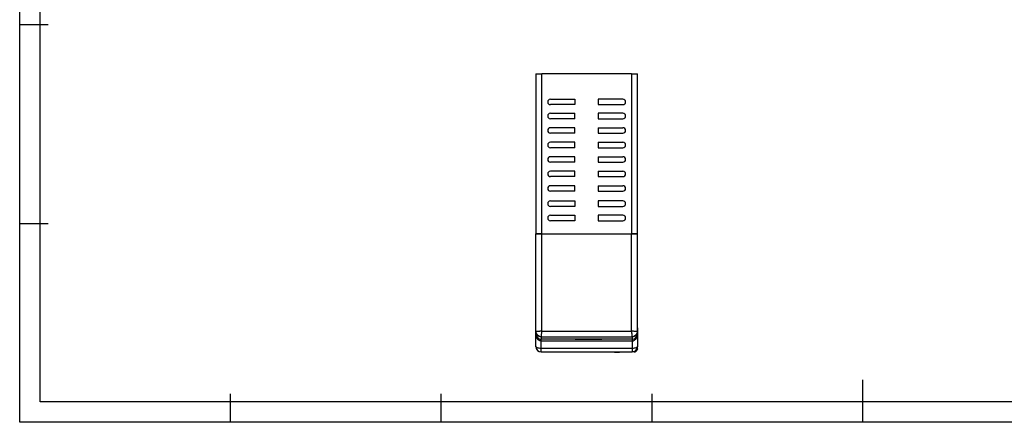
# Model space of a CAD drawing. Header units: millimetres. Extents: x 844 to 1341, y 0 to 352.
# Tile 1 of 14: x 844 to 1134, y 0 to 119. Entities that reach past the tile are written whole.
import ezdxf

# ---------------------------------------------------------------- set-up
doc = ezdxf.new("R2010")
doc.units = ezdxf.units.MM
doc.header["$LTSCALE"] = 2
doc.layers.add('HMI-D4', color=250, linetype='Continuous')

msp = doc.modelspace()

# ---------------------------------------------------------------- linework, layer by layer
at = {"color": 7, "linetype": 'Continuous', "lineweight": 25}
for p, q in [((995.93, 103.17), (995.93, 55.97)), ((995.93, 103.17), (997.73, 103.17)), ((997.73, 55.97), (997.73, 103.17)), ((1024.13, 103.17), (997.73, 103.17)), ((1024.13, 103.17), (1024.13, 55.97)), ((1024.13, 103.17), (1025.93, 103.17)), ((1025.93, 55.97), (1025.93, 103.17)), ((1000.23, 95.67), (1007.49, 95.67)), ((1007.49, 94.07), (1000.23, 94.07)), ((1007.49, 95.67), (1007.49, 94.07)), ((1021.63, 95.67), (1014.31, 95.67)), ((1014.31, 95.67), (1014.31, 94.07)), ((1014.31, 94.07), (1021.63, 94.07)), ((1000.23, 91.54), (1007.49, 91.54)), ((1007.49, 89.94), (1007.49, 91.54)), ((1021.63, 91.54), (1014.31, 91.54)), ((1014.31, 91.54), (1014.31, 89.94)), ((1007.49, 89.94), (1000.23, 89.94)), ((1007.49, 87.26), (1000.23, 87.26)), ((1007.49, 85.66), (1007.49, 87.26)), ((1014.31, 89.94), (1021.63, 89.94)), ((1014.31, 87.26), (1021.63, 87.26)), ((1014.31, 87.26), (1014.31, 85.66)), ((1007.49, 85.66), (1000.23, 85.66)), ((1014.31, 85.66), (1021.63, 85.66)), ((1007.49, 82.99), (1000.23, 82.99)), ((1007.49, 81.39), (1000.23, 81.39)), ((1007.49, 81.39), (1007.49, 82.99)), ((1014.31, 82.99), (1021.63, 82.99)), ((1014.31, 82.99), (1014.31, 81.39)), ((1014.31, 81.39), (1021.63, 81.39)), ((1007.49, 78.72), (1000.23, 78.72)), ((1007.49, 77.12), (1007.49, 78.72)), ((1014.31, 78.72), (1021.63, 78.72)), ((1014.31, 78.72), (1014.31, 77.12)), ((1007.49, 77.12), (1000.23, 77.12)), ((1014.31, 77.12), (1021.63, 77.12)), ((1007.49, 74.45), (1000.23, 74.45)), ((1007.49, 72.85), (1000.23, 72.85)), ((1007.49, 72.85), (1007.49, 74.45)), ((1014.31, 74.45), (1021.63, 74.45)), ((1014.31, 74.45), (1014.31, 72.85)), ((1014.31, 72.85), (1021.63, 72.85)), ((1007.49, 70.17), (1000.23, 70.17)), ((1007.49, 68.57), (1007.49, 70.17)), ((1014.31, 70.17), (1014.31, 68.57)), ((1014.31, 70.17), (1021.63, 70.17)), ((1007.49, 68.57), (1000.23, 68.57)), ((1014.31, 68.57), (1021.63, 68.57)), ((1000.23, 65.67), (1007.49, 65.67)), ((1007.49, 64.07), (1000.23, 64.07)), ((1007.49, 65.67), (1007.49, 64.07)), ((1021.63, 65.67), (1014.31, 65.67)), ((1014.31, 65.67), (1014.31, 64.07)), ((1014.31, 64.07), (1021.63, 64.07)), ((1000.23, 61.47), (1007.49, 61.47)), ((1007.49, 61.47), (1007.49, 59.87)), ((1021.63, 61.47), (1014.31, 61.47)), ((1014.31, 61.47), (1014.31, 59.87)), ((1007.49, 59.87), (1000.23, 59.87)), ((1014.31, 59.87), (1021.63, 59.87)), ((997.73, 55.97), (995.93, 55.97)), ((995.93, 27.14), (995.93, 55.97)), ((997.73, 55.97), (1024.13, 55.97)), ((997.73, 27.32), (997.73, 55.97)), ((1025.93, 55.97), (1024.13, 55.97)), ((1024.13, 27.32), (1024.13, 55.97)), ((1025.93, 27.14), (1025.93, 55.97)), ((995.93, 44.67), (995.93, 54.97)), ((1025.93, 44.67), (1025.93, 54.97)), ((995.95, 27.14), (995.93, 27.14)), ((995.99, 26.89), (995.93, 27.14)), ((995.93, 26.52), (995.93, 27.14)), ((995.93, 26.52), (995.93, 27.14)), ((995.93, 22.77), (995.93, 26.52)), ((997.73, 27.32), (1024.13, 27.32)), ((1025.93, 27.14), (1025.88, 26.89)), ((1025.93, 27.14), (1025.92, 27.14)), ((1025.93, 28.27), (1025.93, 26.52)), ((1025.93, 27.14), (1025.93, 26.52)), ((1025.93, 26.52), (1025.93, 22.77)), ((997.53, 25.59), (997.53, 24.92)), ((1007.51, 24.92), (997.53, 24.92)), ((997.53, 24.4), (1024.33, 24.4)), ((997.53, 22.2), (997.53, 24.4)), ((997.54, 25.61), (1024.33, 25.61)), ((1007.51, 24.95), (1015.44, 24.95)), ((1007.51, 24.95), (1007.51, 24.92)), ((1015.44, 24.92), (1007.51, 24.92)), ((1015.44, 24.92), (1015.44, 24.95)), ((1024.33, 24.92), (1015.44, 24.92)), ((1024.33, 25.59), (1024.33, 24.92)), ((1024.33, 24.4), (1024.33, 22.2)), ((1024.33, 22.2), (997.53, 22.2)), ((997.53, 21.17), (997.53, 22.2)), ((997.53, 21.17), (1024.33, 21.17)), ((1019.17, 21.17), (1019.17, 20.97)), ((1019.22, 20.97), (1019.17, 20.97)), ((1019.22, 20.97), (1019.22, 21.17)), ((1020.55, 20.97), (1019.22, 20.97)), ((1020.55, 21.17), (1020.55, 20.97)), ((1020.6, 20.97), (1020.55, 20.97)), ((1020.6, 20.97), (1020.6, 21.17)), ((1024.33, 22.2), (1024.33, 21.17)), ((1024.93, 21.17), (1024.33, 21.17)), ((1025.01, 21.32), (1025.46, 21.32)), ((1025.93, 22.05), (1025.76, 22.05)), ((1025.93, 22.17), (1025.93, 22.77))]:
    msp.add_line(p, q, dxfattribs=at)
at = {"color": 8, "linetype": 'Continuous', "lineweight": 25}
for p, q in [((996, 27.15), (995.95, 27.14)), ((1025.92, 27.14), (1025.87, 27.15))]:
    msp.add_line(p, q, dxfattribs=at)
at = {"color": 7, "linetype": 'Continuous', "lineweight": 25, "flags": 128}
for points in [[(997.53, 22.2), (997.22, 22.21), (996.92, 22.25), (996.65, 22.3), (996.4, 22.37), (996.2, 22.45), (996.06, 22.55), (995.97, 22.66), (995.93, 22.77)], [(1025.93, 22.77), (1025.9, 22.66), (1025.81, 22.55), (1025.66, 22.45), (1025.47, 22.37), (1025.22, 22.3), (1024.95, 22.25), (1024.65, 22.21), (1024.33, 22.2)]]:
    msp.add_lwpolyline(points, dxfattribs=at)
at = {"color": 7, "linetype": 'Continuous', "lineweight": 25}
for centre, radius, start, end in [((1000.23, 94.87), 0.8, 90, 270), ((1021.63, 94.87), 0.8, 270, 90), ((1000.23, 90.74), 0.8, 90, 270), ((1021.63, 90.74), 0.8, 270, 90), ((1000.23, 86.46), 0.8, 90, 270), ((1021.63, 86.46), 0.8, 270, 90), ((1000.23, 82.19), 0.8, 90, 270), ((1021.63, 82.19), 0.8, 270, 90), ((1000.23, 77.92), 0.8, 90, 270), ((1021.63, 77.92), 0.8, 270, 90), ((1000.23, 73.65), 0.8, 90, 270), ((1021.63, 73.65), 0.8, 270, 90), ((1000.23, 69.37), 0.8, 90, 270), ((1021.63, 69.37), 0.8, 270, 90), ((1000.23, 64.87), 0.8, 90, 270), ((1021.63, 64.87), 0.8, 270, 90), ((1000.23, 60.67), 0.8, 90, 270), ((1021.63, 60.67), 0.8, 270, 90), ((997.53, 22.77), 1.6, 180, 270), ((1024.33, 22.77), 1.6, 270, 0), ((1024.93, 22.17), 1, 270, 301.6032), ((1024.93, 22.17), 1, 353.0456, 0)]:
    msp.add_arc(centre, radius, start, end, dxfattribs=at)
for points, knots in [([(995.93, 55.97), (995.93, 55.97), (995.97, 55.97), (996.15, 55.97), (996.29, 55.97), (996.64, 55.97), (996.85, 55.97), (997.29, 55.97), (997.52, 55.97), (997.73, 55.97)], [0, 0, 0, 0, 0.25, 0.25, 0.5, 0.5, 0.75, 0.75, 1, 1, 1, 1]), ([(1024.13, 55.97), (1024.35, 55.97), (1024.58, 55.97), (1025.02, 55.97), (1025.23, 55.97), (1025.58, 55.97), (1025.72, 55.97), (1025.9, 55.97), (1025.93, 55.97), (1025.93, 55.97)], [0, 0, 0, 0, 0.25, 0.25, 0.5, 0.5, 0.75, 0.75, 1, 1, 1, 1]), ([(995.93, 26.52), (995.93, 26.33), (995.97, 26.13), (996.12, 25.73), (996.25, 25.54), (996.56, 25.23), (996.75, 25.11), (997.14, 24.95), (997.35, 24.92), (997.53, 24.92)], [0, 0, 0, 0, 0.25, 0.25, 0.5, 0.5, 0.75, 0.75, 1, 1, 1, 1]), ([(997.53, 24.4), (997.5, 24.4), (997.44, 24.4), (997.34, 24.42), (997.24, 24.44), (997.14, 24.47), (997.04, 24.51), (996.94, 24.55), (996.84, 24.61), (996.75, 24.68), (996.65, 24.75), (996.56, 24.84), (996.46, 24.95), (996.34, 25.1), (996.22, 25.31), (996.1, 25.56), (996.01, 25.84), (995.95, 26.17), (995.94, 26.4), (995.93, 26.52)], [0, 0, 0, 0, 0.031584, 0.063761, 0.096686, 0.1305, 0.165339, 0.201322, 0.23856, 0.277152, 0.317189, 0.358749, 0.401904, 0.474522, 0.55777, 0.651833, 0.756836, 0.87287, 1, 1, 1, 1]), ([(997.73, 27.32), (997.69, 27.31), (997.6, 27.3), (997.46, 27.29), (997.32, 27.27), (997.18, 27.26), (997.04, 27.24), (996.91, 27.23), (996.77, 27.22), (996.6, 27.2), (996.4, 27.18), (996.21, 27.16), (996.08, 27.15), (996.03, 27.15), (996, 27.15)], [0, 0, 0, 0, 0.058003, 0.117458, 0.178324, 0.24054, 0.304013, 0.368655, 0.434449, 0.50146, 0.648329, 0.78023, 0.897541, 1, 1, 1, 1]), ([(997.54, 25.61), (997.37, 25.62), (997.18, 25.66), (996.82, 25.82), (996.65, 25.94), (996.35, 26.23), (996.23, 26.41), (996.06, 26.78), (996.02, 26.97), (996, 27.15)], [0, 0, 0, 0, 0.25, 0.25, 0.5, 0.5, 0.75, 0.75, 1, 1, 1, 1]), ([(997.54, 25.61), (997.55, 25.71), (997.58, 25.94), (997.63, 26.4), (997.65, 26.57), (997.69, 26.93), (997.71, 27.13), (997.73, 27.32)], [0, 0, 0, 0, 0.5, 0.5, 0.75, 0.75, 1, 1, 1, 1]), ([(1025.87, 27.15), (1025.76, 27.15), (1025.53, 27.17), (1025.06, 27.22), (1024.89, 27.24), (1024.52, 27.28), (1024.33, 27.3), (1024.13, 27.32)], [0, 0, 0, 0, 0.5, 0.5, 0.75, 0.75, 1, 1, 1, 1]), ([(1024.13, 27.32), (1024.14, 27.28), (1024.15, 27.18), (1024.17, 27.05), (1024.18, 26.91), (1024.2, 26.77), (1024.21, 26.63), (1024.23, 26.5), (1024.24, 26.36), (1024.26, 26.19), (1024.28, 25.99), (1024.31, 25.81), (1024.32, 25.68), (1024.32, 25.63), (1024.33, 25.61)], [0, 0, 0, 0, 0.058068, 0.117565, 0.178454, 0.240672, 0.304129, 0.368731, 0.434454, 0.501363, 0.648925, 0.781182, 0.898122, 1, 1, 1, 1]), ([(1025.87, 27.15), (1025.85, 26.97), (1025.81, 26.78), (1025.64, 26.41), (1025.52, 26.23), (1025.22, 25.94), (1025.05, 25.82), (1024.68, 25.66), (1024.5, 25.62), (1024.33, 25.61)], [0, 0, 0, 0, 0.25, 0.25, 0.5, 0.5, 0.75, 0.75, 1, 1, 1, 1]), ([(1024.33, 24.92), (1024.52, 24.92), (1024.73, 24.95), (1025.12, 25.11), (1025.31, 25.23), (1025.62, 25.54), (1025.74, 25.73), (1025.9, 26.13), (1025.93, 26.33), (1025.93, 26.52)], [0, 0, 0, 0, 0.25, 0.25, 0.5, 0.5, 0.75, 0.75, 1, 1, 1, 1]), ([(997.54, 25.61), (997.54, 25.6), (997.54, 25.6), (997.53, 25.59), (997.53, 25.59)], [0, 0, 0, 0, 0.499441, 1, 1, 1, 1]), ([(997.53, 24.4), (997.53, 24.54), (997.53, 24.68), (997.53, 24.87), (997.53, 24.92), (997.53, 24.92)], [0, 0, 0, 0, 0.5, 0.5, 1, 1, 1, 1]), ([(1024.33, 24.4), (1024.43, 24.41), (1024.62, 24.42), (1024.9, 24.53), (1025.17, 24.7), (1025.49, 25.02), (1025.77, 25.46), (1025.82, 25.84), (1025.84, 25.98)], [0, 0, 0, 0, 0.1126762, 0.2319158, 0.3610426, 0.5026861, 0.8127667, 1, 1, 1, 1]), ([(1024.33, 24.92), (1024.33, 24.92), (1024.33, 24.87), (1024.33, 24.68), (1024.33, 24.54), (1024.33, 24.4)], [0, 0, 0, 0, 0.5, 0.5, 1, 1, 1, 1]), ([(1025.93, 22.05), (1025.91, 21.9), (1025.86, 21.76), (1025.69, 21.5), (1025.58, 21.39), (1025.46, 21.32)], [0, 0, 0, 0, 0.5, 0.5, 1, 1, 1, 1])]:
    msp.add_open_spline(points, degree=3, knots=knots, dxfattribs=at)
at = {"color": 8, "linetype": 'Continuous', "lineweight": 25}
for points, knots in [([(997.53, 25.59), (997.32, 25.62), (996.9, 25.66), (996.38, 26.02), (996.05, 26.45), (996, 26.77), (995.99, 26.89)], [0, 0, 0, 0, 0.279381, 0.558762, 0.838143, 1, 1, 1, 1]), ([(1025.88, 26.89), (1025.87, 26.77), (1025.82, 26.45), (1025.49, 26.02), (1024.96, 25.66), (1024.54, 25.62), (1024.33, 25.59)], [0, 0, 0, 0, 0.161942, 0.441295, 0.720647, 1, 1, 1, 1])]:
    msp.add_open_spline(points, degree=3, knots=knots, dxfattribs=at)
at = {"color": 7, "linetype": 'Continuous', "lineweight": 25}
msp.add_open_spline([(1024.33, 25.61), (1024.33, 25.6), (1024.33, 25.6), (1024.33, 25.59)], degree=3, dxfattribs=at)
at = {"layer": 'HMI-D4', "color": 0}
for points in [[(1341.2, 352.23), (1341.2, 0.43), (843.65, 0.43), (843.65, 352.23)], [(1335.2, 346.23), (1335.2, 6.43), (849.65, 6.43), (849.65, 346.23)]]:
    msp.add_lwpolyline(points, close=True, dxfattribs=at)
for points in [[(843.65, 117.69), (852.03, 117.69)], [(843.65, 59.06), (852.03, 59.06)], [(1092.43, 0.43), (1092.43, 12.99)], [(905.85, 0.43), (905.85, 8.81)], [(968.04, 0.43), (968.04, 8.81)], [(1030.23, 0.43), (1030.23, 8.81)]]:
    msp.add_lwpolyline(points, dxfattribs=at)

doc.saveas('drawing.dxf')
